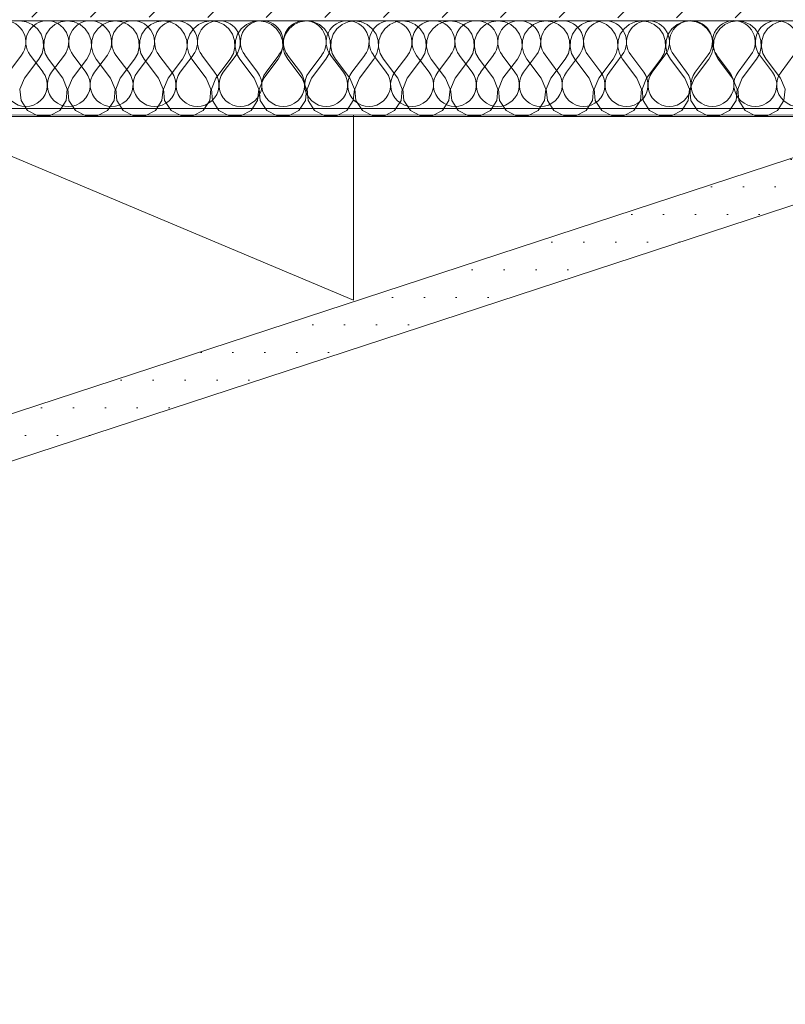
# Model space of a CAD drawing. Header units: millimetres. Extents: x 1516 to 53650, y -1776 to 7865.
# Tile 19 of 37: x 22891 to 24091, y 1966 to 3510. Entities that reach past the tile are written whole.
import ezdxf

# ---------------------------------------------------------------- set-up
doc = ezdxf.new("R2010")
doc.units = ezdxf.units.MM
doc.header["$MEASUREMENT"] = 0
for name, color, linetype in [('2D - Cotations pour 50ème.AL', 7, 'Continuous'), ('2D - Dessin général.AL', 7, 'Continuous'), ('Nouveau_2D - Dessin général.AL', 7, 'Continuous'), ('Nouveau_2D - Etiquettes.AL', 7, 'Continuous'), ('Nouveau__Plafonds.AL', 7, 'Continuous'), ('Nouveau__Toits - Toitures.AL', 7, 'Continuous')]:
    doc.layers.add(name, color=color, linetype=linetype)
doc.styles.add('STYLE_GENERE_1', font='arial.ttf')
doc.dimstyles.new('STYLE_GENERE__1', dxfattribs={"dimtxt": 0.18, "dimasz": 136.8, "dimexe": 0.18, "dimexo": 0.0625, "dimgap": 0, "dimtad": 0, "dimtih": 1, "dimtoh": 1, "dimdec": 4, "dimzin": 0, "dimdsep": 46, "dimcen": 0.09, "dimadec": 0, "dimazin": 0, "dimtfac": 1, "dimtdec": 4, "dimtmove": 0, "dimatfit": 3, "dimldrblk": 'ARROWHEAD_5', "dimfxl": 0, "dimtolj": 1, "dimtzin": 0, "dimarcsym": 0})
doc.dimstyles.new('STYLE_GENERE__2', dxfattribs={"dimtxt": 100, "dimasz": 71.25, "dimexe": 0.18, "dimexo": 0.0625, "dimgap": 0, "dimtad": 1, "dimtih": 1, "dimtoh": 1, "dimlfac": 0.001, "dimzin": 0, "dimdsep": 46, "dimtxsty": 'STYLE_GENERE_1', "dimblk": 'ARROWHEAD_6', "dimblk1": 'ARROWHEAD_6', "dimblk2": 'ARROWHEAD_6', "dimcen": 0.09, "dimse1": 1, "dimse2": 1, "dimclrd": 7, "dimclre": 7, "dimclrt": 7, "dimazin": 0, "dimtfac": 1, "dimtdec": 4, "dimtmove": 0, "dimatfit": 3, "dimfxl": 0, "dimtolj": 1, "dimtzin": 0, "dimarcsym": 0})

# ---------------------------------------------------------------- blocks, each defined once
blk = doc.blocks.new('*X5')
at = {"layer": 'Nouveau_2D - Dessin général.AL', "color": 7, "linetype": 'Continuous', "lineweight": 5}
for p, q in [((22901, 3506.6), (22890.8, 3508.1)), ((22910.5, 3502.5), (22901, 3506.6)), ((22955.5, 3506.6), (22946.1, 3502.5)), ((22965.8, 3508.1), (22955.5, 3506.6)), ((22976, 3506.6), (22965.8, 3508.1)), ((22985.5, 3502.5), (22976, 3506.6)), ((23030.5, 3506.6), (23021.1, 3502.5)), ((23040.8, 3508.1), (23030.5, 3506.6)), ((23051, 3506.6), (23040.8, 3508.1)), ((23060.5, 3502.5), (23051, 3506.6)), ((23105.5, 3506.6), (23096.1, 3502.5)), ((23115.8, 3508.1), (23105.5, 3506.6)), ((23126, 3506.6), (23115.8, 3508.1)), ((23135.5, 3502.5), (23126, 3506.6)), ((23180.5, 3506.6), (23171.1, 3502.5)), ((23190.8, 3508.1), (23180.5, 3506.6)), ((23201, 3506.6), (23190.8, 3508.1)), ((23210.5, 3502.5), (23201, 3506.6)), ((23255.5, 3506.6), (23246.1, 3502.5)), ((23265.8, 3508.1), (23255.5, 3506.6)), ((23276, 3506.6), (23265.8, 3508.1)), ((23285.5, 3502.5), (23276, 3506.6)), ((23330.5, 3506.6), (23321.1, 3502.5)), ((23340.8, 3508.1), (23330.5, 3506.6)), ((23351, 3506.6), (23340.8, 3508.1)), ((23360.5, 3502.5), (23351, 3506.6)), ((23405.5, 3506.6), (23396.1, 3502.5)), ((23415.8, 3508.1), (23405.5, 3506.6)), ((23426, 3506.6), (23415.8, 3508.1)), ((23435.5, 3502.5), (23426, 3506.6)), ((23480.5, 3506.6), (23471.1, 3502.5)), ((23490.8, 3508.1), (23480.5, 3506.6)), ((23501, 3506.6), (23490.8, 3508.1)), ((23510.5, 3502.5), (23501, 3506.6)), ((23555.5, 3506.6), (23546.1, 3502.5)), ((23565.8, 3508.1), (23555.5, 3506.6)), ((23576, 3506.6), (23565.8, 3508.1)), ((23585.5, 3502.5), (23576, 3506.6)), ((23630.5, 3506.6), (23621.1, 3502.5)), ((23640.8, 3508.1), (23630.5, 3506.6)), ((23651, 3506.6), (23640.8, 3508.1)), ((23660.5, 3502.5), (23651, 3506.6)), ((23705.5, 3506.6), (23696.1, 3502.5)), ((23715.8, 3508.1), (23705.5, 3506.6)), ((23726, 3506.6), (23715.8, 3508.1)), ((23735.5, 3502.5), (23726, 3506.6)), ((23780.5, 3506.6), (23771.1, 3502.5)), ((23790.8, 3508.1), (23780.5, 3506.6)), ((23801, 3506.6), (23790.8, 3508.1)), ((23810.5, 3502.5), (23801, 3506.6)), ((23855.5, 3506.6), (23846.1, 3502.5)), ((23865.8, 3508.1), (23855.5, 3506.6)), ((23876, 3506.6), (23865.8, 3508.1)), ((23885.5, 3502.5), (23876, 3506.6)), ((23930.5, 3506.6), (23921.1, 3502.5)), ((23940.8, 3508.1), (23930.5, 3506.6)), ((23951, 3506.6), (23940.8, 3508.1)), ((23960.5, 3502.5), (23951, 3506.6)), ((24005.5, 3506.6), (23996.1, 3502.5)), ((24015.8, 3508.1), (24005.5, 3506.6)), ((24026, 3506.6), (24015.8, 3508.1)), ((24035.5, 3502.5), (24026, 3506.6)), ((24080.5, 3506.6), (24071.1, 3502.5)), ((24090.8, 3508.1), (24080.5, 3506.6)), ((22918.5, 3495.9), (22910.5, 3502.5)), ((22924.3, 3487.3), (22918.5, 3495.9)), ((22938.1, 3495.9), (22932.2, 3487.3)), ((22946.1, 3502.5), (22938.1, 3495.9)), ((22993.5, 3495.9), (22985.5, 3502.5)), ((22999.3, 3487.3), (22993.5, 3495.9)), ((23013.1, 3495.9), (23007.2, 3487.3)), ((23021.1, 3502.5), (23013.1, 3495.9)), ((23068.5, 3495.9), (23060.5, 3502.5)), ((23074.3, 3487.3), (23068.5, 3495.9)), ((23088.1, 3495.9), (23082.2, 3487.3)), ((23096.1, 3502.5), (23088.1, 3495.9)), ((23143.5, 3495.9), (23135.5, 3502.5)), ((23149.3, 3487.3), (23143.5, 3495.9)), ((23163.1, 3495.9), (23157.2, 3487.3)), ((23171.1, 3502.5), (23163.1, 3495.9)), ((23218.5, 3495.9), (23210.5, 3502.5)), ((23224.3, 3487.3), (23218.5, 3495.9)), ((23238.1, 3495.9), (23232.2, 3487.3)), ((23246.1, 3502.5), (23238.1, 3495.9)), ((23293.5, 3495.9), (23285.5, 3502.5)), ((23299.3, 3487.3), (23293.5, 3495.9)), ((23313.1, 3495.9), (23307.2, 3487.3)), ((23321.1, 3502.5), (23313.1, 3495.9)), ((23368.5, 3495.9), (23360.5, 3502.5)), ((23374.3, 3487.3), (23368.5, 3495.9)), ((23388.1, 3495.9), (23382.2, 3487.3)), ((23396.1, 3502.5), (23388.1, 3495.9)), ((23443.5, 3495.9), (23435.5, 3502.5)), ((23449.3, 3487.3), (23443.5, 3495.9)), ((23463.1, 3495.9), (23457.2, 3487.3)), ((23471.1, 3502.5), (23463.1, 3495.9)), ((23518.5, 3495.9), (23510.5, 3502.5)), ((23524.3, 3487.3), (23518.5, 3495.9)), ((23538.1, 3495.9), (23532.2, 3487.3)), ((23546.1, 3502.5), (23538.1, 3495.9)), ((23593.5, 3495.9), (23585.5, 3502.5)), ((23599.3, 3487.3), (23593.5, 3495.9)), ((23613.1, 3495.9), (23607.2, 3487.3)), ((23621.1, 3502.5), (23613.1, 3495.9)), ((23668.5, 3495.9), (23660.5, 3502.5)), ((23674.3, 3487.3), (23668.5, 3495.9)), ((23688.1, 3495.9), (23682.2, 3487.3)), ((23696.1, 3502.5), (23688.1, 3495.9)), ((23743.5, 3495.9), (23735.5, 3502.5)), ((23749.3, 3487.3), (23743.5, 3495.9)), ((23763.1, 3495.9), (23757.2, 3487.3)), ((23771.1, 3502.5), (23763.1, 3495.9)), ((23818.5, 3495.9), (23810.5, 3502.5)), ((23824.3, 3487.3), (23818.5, 3495.9)), ((23838.1, 3495.9), (23832.2, 3487.3)), ((23846.1, 3502.5), (23838.1, 3495.9)), ((23893.5, 3495.9), (23885.5, 3502.5)), ((23899.3, 3487.3), (23893.5, 3495.9)), ((23913.1, 3495.9), (23907.2, 3487.3)), ((23921.1, 3502.5), (23913.1, 3495.9)), ((23968.5, 3495.9), (23960.5, 3502.5)), ((23974.3, 3487.3), (23968.5, 3495.9)), ((23988.1, 3495.9), (23982.2, 3487.3)), ((23996.1, 3502.5), (23988.1, 3495.9)), ((24043.5, 3495.9), (24035.5, 3502.5)), ((24049.3, 3487.3), (24043.5, 3495.9)), ((24063.1, 3495.9), (24057.2, 3487.3)), ((24071.1, 3502.5), (24063.1, 3495.9)), ((22927.6, 3477.5), (22924.3, 3487.3)), ((22928.1, 3467.2), (22927.6, 3477.5)), ((22928.9, 3477.5), (22928.4, 3467.2)), ((22932.2, 3487.3), (22928.9, 3477.5)), ((23002.6, 3477.5), (22999.3, 3487.3)), ((23003.1, 3467.2), (23002.6, 3477.5)), ((23003.9, 3477.5), (23003.4, 3467.2)), ((23007.2, 3487.3), (23003.9, 3477.5)), ((23077.6, 3477.5), (23074.3, 3487.3)), ((23078.1, 3467.2), (23077.6, 3477.5)), ((23078.9, 3477.5), (23078.4, 3467.2)), ((23082.2, 3487.3), (23078.9, 3477.5)), ((23152.6, 3477.5), (23149.3, 3487.3)), ((23153.1, 3467.2), (23152.6, 3477.5)), ((23153.9, 3477.5), (23153.4, 3467.2)), ((23157.2, 3487.3), (23153.9, 3477.5)), ((23227.6, 3477.5), (23224.3, 3487.3)), ((23228.1, 3467.2), (23227.6, 3477.5)), ((23228.9, 3477.5), (23228.4, 3467.2)), ((23232.2, 3487.3), (23228.9, 3477.5)), ((23302.6, 3477.5), (23299.3, 3487.3)), ((23303.1, 3467.2), (23302.6, 3477.5)), ((23303.9, 3477.5), (23303.4, 3467.2)), ((23307.2, 3487.3), (23303.9, 3477.5)), ((23377.6, 3477.5), (23374.3, 3487.3)), ((23378.1, 3467.2), (23377.6, 3477.5)), ((23378.9, 3477.5), (23378.4, 3467.2)), ((23382.2, 3487.3), (23378.9, 3477.5)), ((23452.6, 3477.5), (23449.3, 3487.3)), ((23453.1, 3467.2), (23452.6, 3477.5)), ((23453.9, 3477.5), (23453.4, 3467.2)), ((23457.2, 3487.3), (23453.9, 3477.5)), ((23527.6, 3477.5), (23524.3, 3487.3)), ((23528.1, 3467.2), (23527.6, 3477.5)), ((23528.9, 3477.5), (23528.4, 3467.2)), ((23532.2, 3487.3), (23528.9, 3477.5)), ((23602.6, 3477.5), (23599.3, 3487.3)), ((23603.1, 3467.2), (23602.6, 3477.5)), ((23603.9, 3477.5), (23603.4, 3467.2)), ((23607.2, 3487.3), (23603.9, 3477.5)), ((23677.6, 3477.5), (23674.3, 3487.3)), ((23678.1, 3467.2), (23677.6, 3477.5)), ((23678.9, 3477.5), (23678.4, 3467.2)), ((23682.2, 3487.3), (23678.9, 3477.5)), ((23752.6, 3477.5), (23749.3, 3487.3)), ((23753.1, 3467.2), (23752.6, 3477.5)), ((23753.9, 3477.5), (23753.4, 3467.2)), ((23757.2, 3487.3), (23753.9, 3477.5)), ((23827.6, 3477.5), (23824.3, 3487.3)), ((23828.1, 3467.2), (23827.6, 3477.5)), ((23828.9, 3477.5), (23828.4, 3467.2)), ((23832.2, 3487.3), (23828.9, 3477.5)), ((23902.6, 3477.5), (23899.3, 3487.3)), ((23903.1, 3467.2), (23902.6, 3477.5)), ((23903.9, 3477.5), (23903.4, 3467.2)), ((23907.2, 3487.3), (23903.9, 3477.5)), ((23977.6, 3477.5), (23974.3, 3487.3)), ((23978.1, 3467.2), (23977.6, 3477.5)), ((23978.9, 3477.5), (23978.4, 3467.2)), ((23982.2, 3487.3), (23978.9, 3477.5)), ((24052.6, 3477.5), (24049.3, 3487.3)), ((24053.1, 3467.2), (24052.6, 3477.5)), ((24053.9, 3477.5), (24053.4, 3467.2)), ((24057.2, 3487.3), (24053.9, 3477.5)), ((22925.8, 3457.1), (22928.1, 3467.2)), ((22928.4, 3467.2), (22930.8, 3457.1)), ((23000.8, 3457.1), (23003.1, 3467.2)), ((23003.4, 3467.2), (23005.8, 3457.1)), ((23075.8, 3457.1), (23078.1, 3467.2)), ((23078.4, 3467.2), (23080.8, 3457.1)), ((23150.8, 3457.1), (23153.1, 3467.2)), ((23153.4, 3467.2), (23155.8, 3457.1)), ((23225.8, 3457.1), (23228.1, 3467.2)), ((23228.4, 3467.2), (23230.8, 3457.1)), ((23300.8, 3457.1), (23303.1, 3467.2)), ((23303.4, 3467.2), (23305.8, 3457.1)), ((23375.8, 3457.1), (23378.1, 3467.2)), ((23378.4, 3467.2), (23380.8, 3457.1)), ((23450.8, 3457.1), (23453.1, 3467.2)), ((23453.4, 3467.2), (23455.8, 3457.1)), ((23525.8, 3457.1), (23528.1, 3467.2)), ((23528.4, 3467.2), (23530.8, 3457.1)), ((23600.8, 3457.1), (23603.1, 3467.2)), ((23603.4, 3467.2), (23605.8, 3457.1)), ((23675.8, 3457.1), (23678.1, 3467.2)), ((23678.4, 3467.2), (23680.8, 3457.1)), ((23750.8, 3457.1), (23753.1, 3467.2)), ((23753.4, 3467.2), (23755.8, 3457.1)), ((23825.8, 3457.1), (23828.1, 3467.2)), ((23828.4, 3467.2), (23830.8, 3457.1)), ((23900.8, 3457.1), (23903.1, 3467.2)), ((23903.4, 3467.2), (23905.8, 3457.1)), ((23975.8, 3457.1), (23978.1, 3467.2)), ((23978.4, 3467.2), (23980.8, 3457.1)), ((24050.8, 3457.1), (24053.1, 3467.2)), ((24053.4, 3467.2), (24055.8, 3457.1)), ((22898.3, 3418.1), (22920.8, 3448.1)), ((22920.8, 3448.1), (22925.8, 3457.1)), ((22930.8, 3457.1), (22935.8, 3448.1)), ((22958.3, 3418.1), (22935.8, 3448.1)), ((22973.3, 3418.1), (22995.8, 3448.1)), ((22995.8, 3448.1), (23000.8, 3457.1)), ((23005.8, 3457.1), (23010.8, 3448.1)), ((23033.3, 3418.1), (23010.8, 3448.1)), ((23048.3, 3418.1), (23070.8, 3448.1)), ((23070.8, 3448.1), (23075.8, 3457.1)), ((23080.8, 3457.1), (23085.8, 3448.1)), ((23108.3, 3418.1), (23085.8, 3448.1)), ((23123.3, 3418.1), (23145.8, 3448.1)), ((23145.8, 3448.1), (23150.8, 3457.1)), ((23155.8, 3457.1), (23160.8, 3448.1)), ((23183.3, 3418.1), (23160.8, 3448.1)), ((23198.3, 3418.1), (23220.8, 3448.1)), ((23220.8, 3448.1), (23225.8, 3457.1)), ((23230.8, 3457.1), (23235.8, 3448.1)), ((23258.3, 3418.1), (23235.8, 3448.1)), ((23273.3, 3418.1), (23295.8, 3448.1)), ((23295.8, 3448.1), (23300.8, 3457.1)), ((23305.8, 3457.1), (23310.8, 3448.1)), ((23333.3, 3418.1), (23310.8, 3448.1)), ((23348.3, 3418.1), (23370.8, 3448.1)), ((23370.8, 3448.1), (23375.8, 3457.1)), ((23380.8, 3457.1), (23385.8, 3448.1)), ((23408.3, 3418.1), (23385.8, 3448.1)), ((23423.3, 3418.1), (23445.8, 3448.1)), ((23445.8, 3448.1), (23450.8, 3457.1)), ((23455.8, 3457.1), (23460.8, 3448.1)), ((23483.3, 3418.1), (23460.8, 3448.1)), ((23498.3, 3418.1), (23520.8, 3448.1)), ((23520.8, 3448.1), (23525.8, 3457.1)), ((23530.8, 3457.1), (23535.8, 3448.1)), ((23558.3, 3418.1), (23535.8, 3448.1)), ((23573.3, 3418.1), (23595.8, 3448.1)), ((23595.8, 3448.1), (23600.8, 3457.1)), ((23605.8, 3457.1), (23610.8, 3448.1)), ((23633.3, 3418.1), (23610.8, 3448.1)), ((23648.3, 3418.1), (23670.8, 3448.1)), ((23670.8, 3448.1), (23675.8, 3457.1)), ((23680.8, 3457.1), (23685.8, 3448.1)), ((23708.3, 3418.1), (23685.8, 3448.1)), ((23723.3, 3418.1), (23745.8, 3448.1)), ((23745.8, 3448.1), (23750.8, 3457.1)), ((23755.8, 3457.1), (23760.8, 3448.1)), ((23783.3, 3418.1), (23760.8, 3448.1)), ((23798.3, 3418.1), (23820.8, 3448.1)), ((23820.8, 3448.1), (23825.8, 3457.1)), ((23830.8, 3457.1), (23835.8, 3448.1)), ((23858.3, 3418.1), (23835.8, 3448.1)), ((23873.3, 3418.1), (23895.8, 3448.1)), ((23895.8, 3448.1), (23900.8, 3457.1)), ((23905.8, 3457.1), (23910.8, 3448.1)), ((23933.3, 3418.1), (23910.8, 3448.1)), ((23948.3, 3418.1), (23970.8, 3448.1)), ((23970.8, 3448.1), (23975.8, 3457.1)), ((23980.8, 3457.1), (23985.8, 3448.1)), ((24008.3, 3418.1), (23985.8, 3448.1)), ((24023.3, 3418.1), (24045.8, 3448.1)), ((24045.8, 3448.1), (24050.8, 3457.1)), ((24055.8, 3457.1), (24060.8, 3448.1)), ((24083.3, 3418.1), (24060.8, 3448.1)), ((22898.3, 3418.1), (22891.2, 3401.2)), ((22965.4, 3401.2), (22958.3, 3418.1)), ((22973.3, 3418.1), (22966.2, 3401.2)), ((23040.4, 3401.2), (23033.3, 3418.1)), ((23048.3, 3418.1), (23041.2, 3401.2)), ((23115.4, 3401.2), (23108.3, 3418.1)), ((23123.3, 3418.1), (23116.2, 3401.2)), ((23190.4, 3401.2), (23183.3, 3418.1)), ((23198.3, 3418.1), (23191.2, 3401.2)), ((23265.4, 3401.2), (23258.3, 3418.1)), ((23273.3, 3418.1), (23266.2, 3401.2)), ((23340.4, 3401.2), (23333.3, 3418.1)), ((23348.3, 3418.1), (23341.2, 3401.2)), ((23415.4, 3401.2), (23408.3, 3418.1)), ((23423.3, 3418.1), (23416.2, 3401.2)), ((23490.4, 3401.2), (23483.3, 3418.1)), ((23498.3, 3418.1), (23491.2, 3401.2)), ((23565.4, 3401.2), (23558.3, 3418.1)), ((23573.3, 3418.1), (23566.2, 3401.2)), ((23640.4, 3401.2), (23633.3, 3418.1)), ((23648.3, 3418.1), (23641.2, 3401.2)), ((23715.4, 3401.2), (23708.3, 3418.1)), ((23723.3, 3418.1), (23716.2, 3401.2)), ((23790.4, 3401.2), (23783.3, 3418.1)), ((23798.3, 3418.1), (23791.2, 3401.2)), ((23865.4, 3401.2), (23858.3, 3418.1)), ((23873.3, 3418.1), (23866.2, 3401.2)), ((23940.4, 3401.2), (23933.3, 3418.1)), ((23948.3, 3418.1), (23941.2, 3401.2)), ((24015.4, 3401.2), (24008.3, 3418.1)), ((24023.3, 3418.1), (24016.2, 3401.2)), ((24090.4, 3401.2), (24083.3, 3418.1)), ((22891.2, 3401.2), (22892.9, 3383)), ((22963.6, 3383), (22965.4, 3401.2)), ((22966.2, 3401.2), (22967.9, 3383)), ((23038.6, 3383), (23040.4, 3401.2)), ((23041.2, 3401.2), (23042.9, 3383)), ((23113.6, 3383), (23115.4, 3401.2)), ((23116.2, 3401.2), (23117.9, 3383)), ((23188.6, 3383), (23190.4, 3401.2)), ((23191.2, 3401.2), (23192.9, 3383)), ((23263.6, 3383), (23265.4, 3401.2)), ((23266.2, 3401.2), (23267.9, 3383)), ((23338.6, 3383), (23340.4, 3401.2)), ((23341.2, 3401.2), (23342.9, 3383)), ((23413.6, 3383), (23415.4, 3401.2)), ((23416.2, 3401.2), (23417.9, 3383)), ((23488.6, 3383), (23490.4, 3401.2)), ((23491.2, 3401.2), (23492.9, 3383)), ((23563.6, 3383), (23565.4, 3401.2)), ((23566.2, 3401.2), (23567.9, 3383)), ((23638.6, 3383), (23640.4, 3401.2)), ((23641.2, 3401.2), (23642.9, 3383)), ((23713.6, 3383), (23715.4, 3401.2)), ((23716.2, 3401.2), (23717.9, 3383)), ((23788.6, 3383), (23790.4, 3401.2)), ((23791.2, 3401.2), (23792.9, 3383)), ((23863.6, 3383), (23865.4, 3401.2)), ((23866.2, 3401.2), (23867.9, 3383)), ((23938.6, 3383), (23940.4, 3401.2)), ((23941.2, 3401.2), (23942.9, 3383)), ((24013.6, 3383), (24015.4, 3401.2)), ((24016.2, 3401.2), (24017.9, 3383)), ((24088.6, 3383), (24090.4, 3401.2)), ((22892.9, 3383), (22903.1, 3367.8)), ((22953.5, 3367.8), (22963.6, 3383)), ((22967.9, 3383), (22978.1, 3367.8)), ((23028.5, 3367.8), (23038.6, 3383)), ((23042.9, 3383), (23053.1, 3367.8)), ((23103.5, 3367.8), (23113.6, 3383)), ((23117.9, 3383), (23128.1, 3367.8)), ((23178.5, 3367.8), (23188.6, 3383)), ((23192.9, 3383), (23203.1, 3367.8)), ((23253.5, 3367.8), (23263.6, 3383)), ((23267.9, 3383), (23278.1, 3367.8)), ((23328.5, 3367.8), (23338.6, 3383)), ((23342.9, 3383), (23353.1, 3367.8)), ((23403.5, 3367.8), (23413.6, 3383)), ((23417.9, 3383), (23428.1, 3367.8)), ((23478.5, 3367.8), (23488.6, 3383)), ((23492.9, 3383), (23503.1, 3367.8)), ((23553.5, 3367.8), (23563.6, 3383)), ((23567.9, 3383), (23578.1, 3367.8)), ((23628.5, 3367.8), (23638.6, 3383)), ((23642.9, 3383), (23653.1, 3367.8)), ((23703.5, 3367.8), (23713.6, 3383)), ((23717.9, 3383), (23728.1, 3367.8)), ((23778.5, 3367.8), (23788.6, 3383)), ((23792.9, 3383), (23803.1, 3367.8)), ((23853.5, 3367.8), (23863.6, 3383)), ((23867.9, 3383), (23878.1, 3367.8)), ((23928.5, 3367.8), (23938.6, 3383)), ((23942.9, 3383), (23953.1, 3367.8)), ((24003.5, 3367.8), (24013.6, 3383)), ((24017.9, 3383), (24028.1, 3367.8)), ((24078.5, 3367.8), (24088.6, 3383)), ((22903.1, 3367.8), (22919.2, 3359.2)), ((22937.4, 3359.2), (22953.5, 3367.8)), ((22978.1, 3367.8), (22994.2, 3359.2)), ((23012.4, 3359.2), (23028.5, 3367.8)), ((23053.1, 3367.8), (23069.2, 3359.2)), ((23087.4, 3359.2), (23103.5, 3367.8)), ((23128.1, 3367.8), (23144.2, 3359.2)), ((23162.4, 3359.2), (23178.5, 3367.8)), ((23203.1, 3367.8), (23219.2, 3359.2)), ((23237.4, 3359.2), (23253.5, 3367.8)), ((23278.1, 3367.8), (23294.2, 3359.2)), ((23312.4, 3359.2), (23328.5, 3367.8)), ((23353.1, 3367.8), (23369.2, 3359.2)), ((23387.4, 3359.2), (23403.5, 3367.8)), ((23428.1, 3367.8), (23444.2, 3359.2)), ((23462.4, 3359.2), (23478.5, 3367.8)), ((23503.1, 3367.8), (23519.2, 3359.2)), ((23537.4, 3359.2), (23553.5, 3367.8)), ((23578.1, 3367.8), (23594.2, 3359.2)), ((23612.4, 3359.2), (23628.5, 3367.8)), ((23653.1, 3367.8), (23669.2, 3359.2)), ((23687.4, 3359.2), (23703.5, 3367.8)), ((23728.1, 3367.8), (23744.2, 3359.2)), ((23762.4, 3359.2), (23778.5, 3367.8)), ((23803.1, 3367.8), (23819.2, 3359.2)), ((23837.4, 3359.2), (23853.5, 3367.8)), ((23878.1, 3367.8), (23894.2, 3359.2)), ((23912.4, 3359.2), (23928.5, 3367.8)), ((23953.1, 3367.8), (23969.2, 3359.2)), ((23987.4, 3359.2), (24003.5, 3367.8)), ((24028.1, 3367.8), (24044.2, 3359.2)), ((24062.4, 3359.2), (24078.5, 3367.8)), ((22919.2, 3359.2), (22937.4, 3359.2)), ((22994.2, 3359.2), (23012.4, 3359.2)), ((23069.2, 3359.2), (23087.4, 3359.2)), ((23144.2, 3359.2), (23162.4, 3359.2)), ((23219.2, 3359.2), (23237.4, 3359.2)), ((23294.2, 3359.2), (23312.4, 3359.2)), ((23369.2, 3359.2), (23387.4, 3359.2)), ((23444.2, 3359.2), (23462.4, 3359.2)), ((23519.2, 3359.2), (23537.4, 3359.2)), ((23594.2, 3359.2), (23612.4, 3359.2)), ((23669.2, 3359.2), (23687.4, 3359.2)), ((23744.2, 3359.2), (23762.4, 3359.2)), ((23819.2, 3359.2), (23837.4, 3359.2)), ((23894.2, 3359.2), (23912.4, 3359.2)), ((23969.2, 3359.2), (23987.4, 3359.2)), ((24044.2, 3359.2), (24062.4, 3359.2))]:
    blk.add_line(p, q, dxfattribs=at)
blk = doc.blocks.new('Hachure_1', base_point=(0, 0))
at = {"layer": 'Nouveau_2D - Dessin général.AL', "color": 7, "linetype": 'Continuous', "lineweight": 5, "flags": 128}
blk.add_lwpolyline([(20931.9, 3358.1), (20597.1, 3508.1), (28969.9, 3508.1), (28644.6, 3358.1)], close=True, dxfattribs=at)
at = {"layer": 'Nouveau_2D - Dessin général.AL', "color": 7, "linetype": 'Continuous', "lineweight": 5}
blk.add_blockref('*X5', (0, 0), dxfattribs=at)
blk = doc.blocks.new('ARROWHEAD_5')
at = {"linetype": 'Continuous', "lineweight": 0}
blk.add_hatch(color=0, dxfattribs=at).paths.add_polyline_path([(-1, 0.2679), (0, 0), (-1, -0.2679)])
at = {"color": 0, "linetype": 'Continuous', "lineweight": 0}
blk.add_line((0, 0), (-1, 0), dxfattribs=at)
blk = doc.blocks.new('*X22')
at = {"layer": 'Nouveau__Toits - Toitures.AL', "color": 7, "linetype": 'Continuous', "lineweight": 5}
for p, q in [((22873.5, 3427.6), (22893.7, 3454.5)), ((22927.3, 3427.6), (22907.1, 3454.5)), ((22940.7, 3427.6), (22960.9, 3454.5)), ((22994.5, 3427.7), (22974.4, 3454.6)), ((23008, 3427.7), (23028.2, 3454.6)), ((23061.8, 3427.7), (23041.6, 3454.6)), ((23075.3, 3427.7), (23095.4, 3454.6)), ((23129.1, 3427.7), (23108.9, 3454.6)), ((23142.5, 3427.7), (23162.7, 3454.6)), ((23196.3, 3427.7), (23176.1, 3454.6)), ((23209.8, 3427.7), (23229.9, 3454.6)), ((23263.6, 3427.7), (23243.4, 3454.6)), ((23277, 3427.7), (23297.2, 3454.6)), ((23330.8, 3427.7), (23310.7, 3454.6)), ((23344.3, 3427.7), (23364.5, 3454.6)), ((23398.1, 3427.7), (23377.9, 3454.6)), ((23411.5, 3427.7), (23431.7, 3454.6)), ((23465.3, 3427.7), (23445.2, 3454.6)), ((23478.8, 3427.7), (23499, 3454.6)), ((23532.6, 3427.7), (23512.4, 3454.6)), ((23546.1, 3427.7), (23566.2, 3454.6)), ((23599.9, 3427.7), (23579.7, 3454.6)), ((23613.3, 3427.7), (23633.5, 3454.6)), ((23667.1, 3427.7), (23646.9, 3454.6)), ((23680.6, 3427.8), (23700.7, 3454.7)), ((23734.4, 3427.8), (23714.2, 3454.7)), ((23747.8, 3427.8), (23768, 3454.7)), ((23801.6, 3427.8), (23781.4, 3454.7)), ((23815.1, 3427.8), (23835.3, 3454.7)), ((23868.9, 3427.8), (23848.7, 3454.7)), ((23882.3, 3427.8), (23902.5, 3454.7)), ((23936.1, 3427.8), (23916, 3454.7)), ((23949.6, 3427.8), (23969.8, 3454.7)), ((24003.4, 3427.8), (23983.2, 3454.7)), ((24016.9, 3427.8), (24037, 3454.7)), ((24070.7, 3427.8), (24050.5, 3454.7)), ((24084.1, 3427.8), (24104.3, 3454.7))]:
    blk.add_line(p, q, dxfattribs=at)
for centre, start, end in [((22866.8, 3474.7), 323.1384, 90.0083), ((22934, 3474.7), 90.0083, 216.8782), ((22934, 3474.7), 323.1384, 90.0083), ((23001.3, 3474.7), 90.0083, 216.8782), ((23001.3, 3474.7), 323.1384, 90.0083), ((23068.5, 3474.7), 90.0083, 216.8782), ((23068.5, 3474.7), 323.1384, 90.0083), ((23135.8, 3474.8), 90.0083, 216.8782), ((23135.8, 3474.8), 323.1384, 90.0083), ((23203, 3474.8), 90.0083, 216.8782), ((23203, 3474.8), 323.1384, 90.0083), ((23270.3, 3474.8), 90.0083, 216.8782), ((23270.3, 3474.8), 323.1384, 90.0083), ((23337.6, 3474.8), 90.0083, 216.8782), ((23337.6, 3474.8), 323.1384, 90.0083), ((23404.8, 3474.8), 90.0083, 216.8782), ((23404.8, 3474.8), 323.1384, 90.0083), ((23472.1, 3474.8), 90.0083, 216.8782), ((23472.1, 3474.8), 323.1384, 90.0083), ((23539.3, 3474.8), 90.0083, 216.8782), ((23539.3, 3474.8), 323.1384, 90.0083), ((23606.6, 3474.8), 90.0083, 216.8782), ((23606.6, 3474.8), 323.1384, 90.0083), ((23673.8, 3474.8), 90.0083, 216.8782), ((23673.8, 3474.8), 323.1384, 90.0083), ((23741.1, 3474.8), 90.0083, 216.8782), ((23741.1, 3474.8), 323.1384, 90.0083), ((23808.3, 3474.8), 90.0083, 216.8782), ((23808.3, 3474.8), 323.1384, 90.0083), ((23875.6, 3474.9), 90.0083, 216.8782), ((23875.6, 3474.9), 323.1384, 90.0083), ((23942.9, 3474.9), 90.0083, 216.8782), ((23942.9, 3474.9), 323.1384, 90.0083), ((24010.1, 3474.9), 90.0083, 216.8782), ((24010.1, 3474.9), 323.1384, 90.0083), ((24077.4, 3474.9), 90.0083, 216.8782), ((24077.4, 3474.9), 323.1384, 90.0083), ((22900.4, 3407.5), 143.1384, 36.8782), ((22967.6, 3407.5), 143.1384, 36.8782), ((23034.9, 3407.5), 143.1384, 36.8782), ((23102.2, 3407.5), 143.1384, 36.8782), ((23169.4, 3407.5), 143.1384, 36.8782), ((23236.7, 3407.5), 143.1384, 36.8782), ((23303.9, 3407.5), 143.1384, 36.8782), ((23371.2, 3407.5), 143.1384, 36.8782), ((23438.4, 3407.5), 143.1384, 36.8782), ((23505.7, 3407.5), 143.1384, 36.8782), ((23573, 3407.6), 143.1384, 36.8782), ((23640.2, 3407.6), 143.1384, 36.8782), ((23707.5, 3407.6), 143.1384, 36.8782), ((23774.7, 3407.6), 143.1384, 36.8782), ((23842, 3407.6), 143.1384, 36.8782), ((23909.2, 3407.6), 143.1384, 36.8782), ((23976.5, 3407.6), 143.1384, 36.8782), ((24043.8, 3407.6), 143.1384, 36.8782), ((24111, 3407.6), 143.1384, 36.8782)]:
    blk.add_arc(centre, 33.6, start, end, dxfattribs=at)
blk = doc.blocks.new('Élément de coupe_9')
at = {"layer": 'Nouveau__Toits - Toitures.AL', "color": 7, "linetype": 'Continuous', "lineweight": 15}
for p, q in [((29208.6, 3371.4), (20352.6, 3370.1)), ((25912.2, 3360.8), (20352.6, 3360))]:
    blk.add_line(p, q, dxfattribs=at)
at = {"layer": 'Nouveau__Toits - Toitures.AL', "lineweight": 0}
blk.add_blockref('*X22', (0, 0), dxfattribs=at)
blk = doc.blocks.new('Élément de coupe_75')
at = {"layer": 'Nouveau__Plafonds.AL', "linetype": 'Continuous', "lineweight": 0, "true_color": 0x000000}
h = blk.add_hatch(dxfattribs=at)
h.set_pattern_fill('Plâtre___Carreau', color=18, style=0, pattern_type=2)
h.set_pattern_definition([(0, (0, 0), (0, 86.60254), [0, -50]), (0, (25, 43.3), (0, 86.60254), [0, -50])])
h.paths.add_polyline_path([(22629.2, 2810.2), (22650.8, 2743), (24220.1, 3257.4), (24198.5, 3324.6)])
at = {"layer": 'Nouveau__Plafonds.AL', "color": 7, "linetype": 'Continuous', "lineweight": 5}
for p, q in [((22629.2, 3360.3), (22629.2, 2810.2)), ((24198.5, 3360.6), (24198.5, 3324.6)), ((24220.1, 3360.6), (24220.1, 3257.4)), ((24198.5, 3324.6), (22629.2, 2810.2)), ((24198.5, 3324.6), (24220.1, 3257.4)), ((24220.1, 3257.4), (22650.8, 2743)), ((22629.2, 2810.2), (22650.8, 2743))]:
    blk.add_line(p, q, dxfattribs=at)
blk = doc.blocks.new('*D124')
at = {"layer": '2D - Cotations pour 50ème.AL', "color": 7, "linetype": 'Continuous', "lineweight": 5}
for p, q in [((22288.3, -1370.3), (22288.3, -1229.7)), ((27287.3, -1370.3), (27287.3, -1229.7)), ((22325.8, -1262.5), (22250.8, -1337.5)), ((27324.8, -1262.5), (27249.8, -1337.5)), ((22288.3, -1300), (27287.3, -1300))]:
    blk.add_line(p, q, dxfattribs=at)
at = {"layer": '2D - Cotations pour 50ème.AL', "color": 7, "lineweight": 5, "insert": (24654.4, -1280), "char_height": 100, "attachment_point": 7, "style": 'STYLE_GENERE_1'}
blk.add_mtext('\\A1;{\\pql;\\fArial|b0|i0|c0|p0;\\W1.000000;5,00}', dxfattribs=at)
blk = doc.blocks.new('ARROWHEAD_6')
at = {"color": 0, "linetype": 'Continuous', "lineweight": 0}
for p, q in [((-0.5, -0.5), (0.5, 0.5)), ((0, 0), (-1, 0))]:
    blk.add_line(p, q, dxfattribs=at)
blk = doc.blocks.new('*D141')
at = {"layer": '2D - Cotations pour 50ème.AL', "color": 7, "linetype": 'Continuous', "lineweight": 5}
for p, q in [((12715.6, 7343.5), (12715.6, 7484.1)), ((26806.4, 7343.5), (26806.4, 7484.1)), ((12753.1, 7451.3), (12678.1, 7376.3)), ((26843.9, 7451.3), (26768.9, 7376.3)), ((12715.6, 7413.8), (26806.4, 7413.8))]:
    blk.add_line(p, q, dxfattribs=at)
at = {"layer": '2D - Cotations pour 50ème.AL', "color": 7, "lineweight": 5, "char_height": 100, "attachment_point": 7, "style": 'STYLE_GENERE_1'}
for s, insert in [('\\A1;{\\pql;\\fArial|b0|i0|c0|p0;\\W1.000000;14,09}', (19513.1, 7433.8)), ('\\A1;{\\pql;\\fArial|b0|i0|c0|p0;\\W1.000000;10}', (26616.4, 7433.8))]:
    blk.add_mtext(s, dxfattribs=dict(at, insert=insert))

msp = doc.modelspace()

# ---------------------------------------------------------------- hatches: boundary and pattern name
at = {"layer": '2D - Dessin général.AL', "linetype": 'Continuous', "lineweight": 5}
h = msp.add_hatch(dxfattribs=at)
h.set_pattern_fill('Dallage', style=0, pattern_type=2)
h.set_pattern_definition([(45, (0, 0), (-45.96194, 45.96194), [])])
h.paths.add_polyline_path([(20352.582, 3516.365), (29208.65, 3508.076), (29208.65, 3664.384), (29180.247, 4543.035), (29103.175, 4520.032, 0.30272513), (28999.989, 4422.581), (28999.989, 4128.02), (28999.989, 3715.208), (28944.35, 3715.208), (20560.484, 3715.208), (20561.242, 4443.709, 0.24796748), (20482.908, 4533.971), (20394.993, 4560.264), (20380.984, 4560.264), (20352.582, 3664.384)])

# ---------------------------------------------------------------- linework, layer by layer
at = {"layer": 'Nouveau_2D - Dessin général.AL', "color": 7, "linetype": 'Continuous', "lineweight": 20, "flags": 128}
for points in [[(23413.839, 3069.806), (22724.242, 3360.229)], [(23413.839, 3069.806), (23413.839, 3360.13)]]:
    msp.add_lwpolyline(points, dxfattribs=at)

# ---------------------------------------------------------------- block references
at = {"layer": 'Nouveau_2D - Dessin général.AL', "color": 7, "linetype": 'Continuous', "lineweight": 5}
msp.add_blockref('Hachure_1', (0, 0), dxfattribs=at)
at = {"layer": 'Nouveau__Plafonds.AL', "lineweight": 0}
msp.add_blockref('Élément de coupe_75', (0, 0), dxfattribs=at)
at = {"layer": 'Nouveau__Toits - Toitures.AL', "lineweight": 0}
msp.add_blockref('Élément de coupe_9', (0, 0), dxfattribs=at)

# ---------------------------------------------------------------- dimensions: what is measured, and where the dimension line sits
at = {"layer": '2D - Cotations pour 50ème.AL', "color": 7, "linetype": 'Continuous', "lineweight": 5}
for base, p1, p2, picture, middle in [((26806.433, 7413.791), (12715.568, 1679.454), (26806.433, 3145.723), '*D141', (19680.642, 7483.791)), ((27287.322, -1300), (22288.346, 2750.693), (27287.322, 2743.008), '*D124', (24783.832, -1230))]:
    dim = msp.add_linear_dim(base=base, p1=p1, p2=p2, dimstyle='STYLE_GENERE__2', dxfattribs=at)
    dim.commit()
    dim.dimension.update_dxf_attribs({"geometry": picture, "text_midpoint": middle, "dimtype": 160})

# ---------------------------------------------------------------- leaders
at = {"layer": 'Nouveau_2D - Etiquettes.AL', "color": 7, "linetype": 'Continuous', "lineweight": 5, "annotation_type": 0, "has_hookline": 1, "hookline_direction": 1}
for points, text_width in [([(26849.217, 3160.109), (26242.653, 2586.227), (24179.633, 2586.227)], 1716.9), ([(26849.427, 2016.9), (25432.512, 2049.361), (24179.633, 2049.361)], 1020.4)]:
    msp.add_leader(points, dimstyle='STYLE_GENERE__1', dxfattribs=dict(at, text_width=text_width))

doc.saveas('drawing.dxf')
